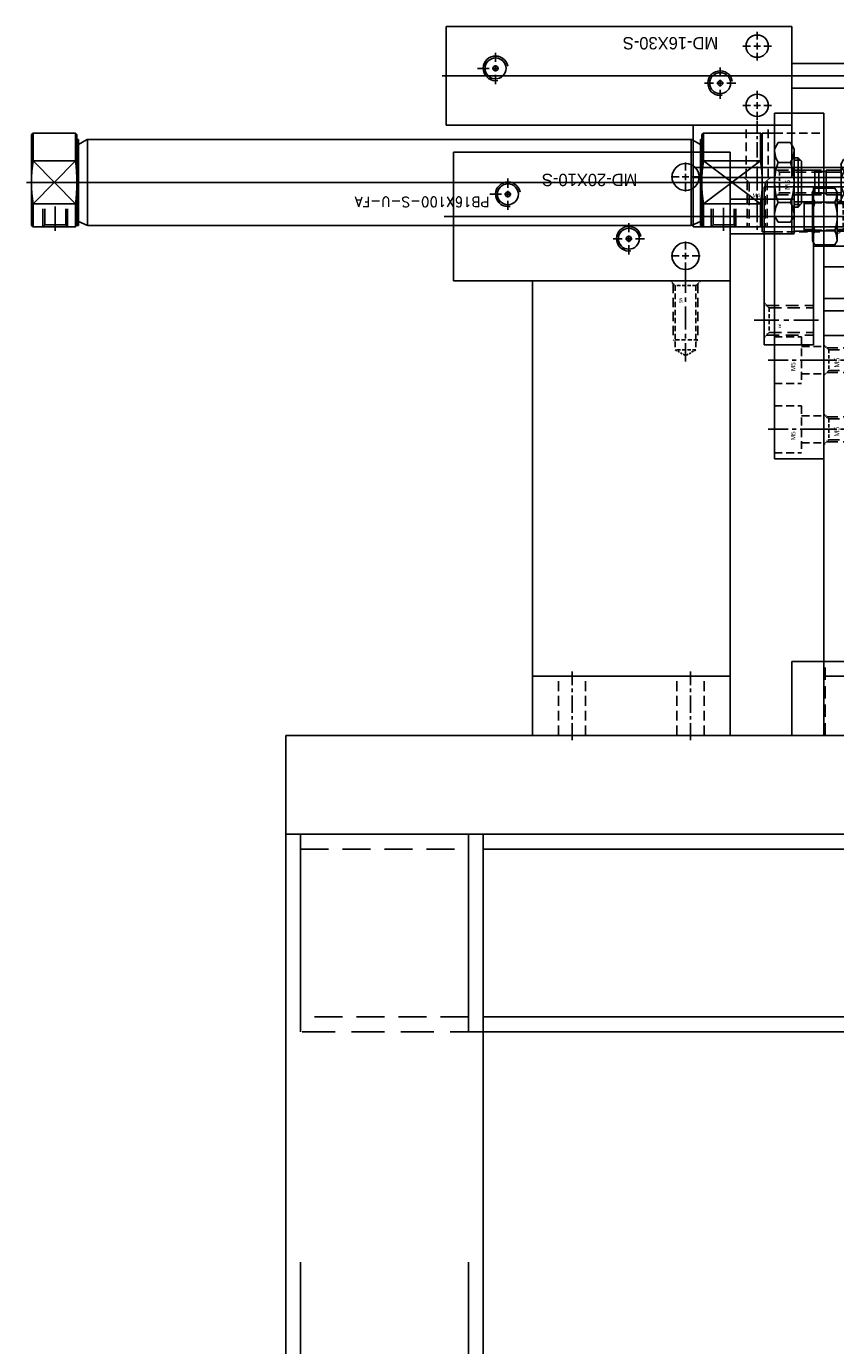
# Model space of a CAD drawing. Header units: millimetres. Extents: x -1657 to 8845, y -11980 to 3013.
# Tile 71 of 256: x 1304 to 1467, y -1165 to -898. Entities that reach past the tile are written whole.
import ezdxf

# ---------------------------------------------------------------- set-up
doc = ezdxf.new("R2010")
doc.units = ezdxf.units.MM
doc.linetypes.add('CENTER', pattern=[2, 1.25, -0.25, 0.25, -0.25])
doc.linetypes.add('DASHED', pattern=[0.75, 0.5, -0.25])
for name, color, linetype in [('图层140', 37, 'Continuous'), ('图层144', 182, 'Continuous'), ('图层147', 21, 'Continuous'), ('图层167', 7, 'Continuous'), ('图层5', 111, 'Continuous'), ('图层7', 71, 'Continuous'), ('图层8', 201, 'Continuous'), ('图层95', 184, 'Continuous'), ('图层96', 21, 'Continuous'), ('图层97', 192, 'Continuous'), ('定位气缸', 252, 'Continuous'), ('方管2', 2, 'Continuous'), ('装SHELL气缸', 252, 'Continuous'), ('错位', 252, 'Continuous')]:
    doc.layers.add(name, color=color, linetype=linetype)
doc.styles.add('标注', font='romant.shx')

# ---------------------------------------------------------------- blocks, each defined once
blk = doc.blocks.new('D94E')
at = {"layer": '错位'}
for p, q in [((0, 0), (0, -115.82)), ((-2, -1), (-2.5, -1.5)), ((-2.5, -1.5), (2.5, -1.5)), ((-2.5, -8), (-2.5, -1.5)), ((-2.12, -8), (-2.12, -1.13)), ((2, -1), (-2, -1)), ((2.5, -1.5), (2, -1)), ((2.13, -1.13), (2.13, -8)), ((2.5, -1.5), (2.5, -8)), ((-3.95, -8), (-4.62, -8.39)), ((3.95, -8), (-3.95, -8)), ((3.95, -8), (4.62, -8.39)), ((-4.62, -11.61), (-4.62, -8.39)), ((-2.31, -11.61), (-2.31, -8.39)), ((2.31, -11.61), (2.31, -8.39)), ((4.62, -11.61), (4.62, -8.39)), ((-3.95, -12), (-4.62, -11.61)), ((3.95, -12), (-3.95, -12)), ((2.5, -12), (-2.5, -12)), ((-2.5, -12), (-2.5, -12)), ((-2.45, -12), (-2.45, -13.5)), ((-2.12, -12), (-2.12, -12)), ((2.13, -12), (2.13, -12)), ((2.45, -12), (2.45, -13.5)), ((2.5, -12), (2.5, -12)), ((3.95, -12), (4.62, -11.61)), ((2.5, -13.5), (-2.5, -13.5)), ((-2.5, -13.5), (-2.5, -45)), ((-2.5, -14), (2.5, -14)), ((2.5, -13.5), (2.5, -45)), ((-10, -45), (-10, -115)), ((-10, -45), (10, -45)), ((10, -45), (10, -115)), ((-6, -50.67), (-6, -49.08)), ((6, -50.67), (6, -49.08)), ((-7.33, -52), (-8.92, -52)), ((-6.67, -52), (-5.33, -52)), ((-6, -51.33), (-6, -52.67)), ((-6, -53.33), (-6, -54.92)), ((-4.67, -52), (-3.08, -52)), ((4.67, -52), (3.08, -52)), ((5.33, -52), (6.67, -52)), ((6, -51.33), (6, -52.67)), ((6, -53.33), (6, -54.92)), ((7.33, -52), (8.92, -52)), ((1.5, -58.17), (1.5, -56.33)), ((0.17, -59.5), (-1.67, -59.5)), ((0.83, -59.5), (2.17, -59.5)), ((1.5, -58.83), (1.5, -60.17)), ((1.5, -60.83), (1.5, -62.67)), ((2.83, -59.5), (4.67, -59.5)), ((-2.83, -105), (-4.67, -105)), ((-2.17, -105), (-0.83, -105)), ((-1.5, -104.33), (-1.5, -105.67)), ((-1.5, -106.33), (-1.5, -108.17)), ((-1.5, -108.67), (-1.5, -106.83)), ((-0.17, -105), (1.67, -105)), ((-10, -115), (10, -115))]:
    blk.add_line(p, q, dxfattribs=at)
for centre, radius in [((-6, -52), 2.25), ((6, -52), 2.25), ((1.5, -59.5), 2.12), ((1.5, -59.5), 0.5), ((-1.5, -105), 2.12), ((-1.5, -105), 0.5)]:
    blk.add_circle(centre, radius, dxfattribs=at)
for centre, radius, start, end in [((-4.01, -11.95), 3.95, 64.4417, 89.07), ((0, -15.1), 7.1, 71.0158, 108.9842), ((4.01, -11.95), 3.95, 90.93, 115.5583), ((-4.01, -8.05), 3.95, 270.93, 295.5583), ((0, -4.9), 7.1, 251.0158, 288.9842), ((4.01, -8.05), 3.95, 244.4417, 269.07), ((1.5, -59.5), 2.5, 100, 10), ((-1.5, -105), 2.5, 100, 10)]:
    blk.add_arc(centre, radius, start, end, dxfattribs=at)
blk.add_text('MD-16X30-S', height=2.5, rotation=270, dxfattribs=at).set_placement((-7.84, -59.9))
blk = doc.blocks.new('D9F7')
at = {"layer": '图层5', "color": 4, "linetype": 'DASHED', "ltscale": 0.471405}
for p, q in [((-3.65, -0.35), (-4.65, 0.65)), ((-0.35, -0.35), (0.65, 0.65))]:
    blk.add_line(p, q, dxfattribs=at)
at = {"layer": '图层5', "color": 1, "linetype": 'CENTER', "ltscale": 3.2}
blk.add_line((-2, 2.03), (-2, -10.9), dxfattribs=at)
at = {"layer": '图层5', "color": 4, "linetype": 'DASHED', "ltscale": 3.783333}
for p, q in [((0, 0), (0, -9.35)), ((-4, 0), (-4, -9.35))]:
    blk.add_line(p, q, dxfattribs=at)
at = {"layer": '图层5', "color": 4, "linetype": 'DASHED', "ltscale": 3.666667}
for p, q in [((-3.65, -0.35), (-3.65, -9.35)), ((-0.35, -0.35), (-0.35, -9.35))]:
    blk.add_line(p, q, dxfattribs=at)
at = {"layer": '图层5', "color": 4, "linetype": 'DASHED', "ltscale": 1.1}
blk.add_line((-0.35, -0.35), (-3.65, -0.35), dxfattribs=at)
at = {"layer": '图层5'}
blk.add_text('M4', height=0.814, dxfattribs=at).set_placement((-2.96, -3.37))
blk = doc.blocks.new('1A273')
at = {"layer": '图层95', "color": 4, "linetype": 'DASHED', "ltscale": 0.471405}
for p, q in [((0, 0), (-1, 1)), ((0, -5), (-1, -6))]:
    blk.add_line(p, q, dxfattribs=at)
at = {"layer": '图层95', "color": 4, "linetype": 'DASHED', "ltscale": 5.166667}
for p, q in [((-0.5, 0.5), (9, 0.5)), ((-0.5, -5.5), (9, -5.5))]:
    blk.add_line(p, q, dxfattribs=at)
at = {"layer": '图层95', "color": 4, "linetype": 'DASHED', "ltscale": 1.666667}
blk.add_line((0, 0), (0, -5), dxfattribs=at)
at = {"layer": '图层95', "color": 4, "linetype": 'DASHED', "ltscale": 5}
for p, q in [((0, 0), (9, 0)), ((0, -5), (9, -5))]:
    blk.add_line(p, q, dxfattribs=at)
at = {"layer": '图层95', "color": 1, "linetype": 'CENTER', "ltscale": 4}
blk.add_line((-3, -2.5), (10.57, -2.5), dxfattribs=at)
at = {"layer": '图层95'}
blk.add_text('M6', height=0.461, rotation=90, dxfattribs=at).set_placement((2.44, -4.12))
blk = doc.blocks.new('1B030')
at = {"layer": '图层96', "color": 4, "linetype": 'DASHED', "ltscale": 0.471405}
for p, q in [((0, 0), (-1, 1)), ((0, -5), (-1, -6))]:
    blk.add_line(p, q, dxfattribs=at)
at = {"layer": '图层96', "color": 4, "linetype": 'DASHED', "ltscale": 5.166667}
for p, q in [((-0.5, 0.5), (17.5, 0.5)), ((-0.5, -5.5), (17.5, -5.5))]:
    blk.add_line(p, q, dxfattribs=at)
at = {"layer": '图层96', "color": 4, "linetype": 'DASHED', "ltscale": 1.666667}
blk.add_line((0, 0), (0, -5), dxfattribs=at)
at = {"layer": '图层96', "color": 4, "linetype": 'DASHED', "ltscale": 5}
for p, q in [((0, 0), (17.5, 0)), ((0, -5), (17.5, -5))]:
    blk.add_line(p, q, dxfattribs=at)
at = {"layer": '图层96', "color": 1, "linetype": 'CENTER', "ltscale": 4}
blk.add_line((-3, -2.5), (19.07, -2.5), dxfattribs=at)
at = {"layer": '图层96'}
blk.add_text('M6', height=0.461, rotation=90, dxfattribs=at).set_placement((2.44, -4.12))
blk = doc.blocks.new('1AEC3')
at = {"layer": '定位气缸'}
for p, q in [((0, 26), (56, 26)), ((0, 0), (0, 26)), ((56, 0), (56, 26)), ((9, 22.33), (9, 23.92)), ((9, 20.33), (9, 21.67)), ((-21.7, 17.94), (-21.22, 18.77)), ((-17.18, 18.77), (-21.22, 18.77)), ((-16.7, 17.94), (-17.18, 18.77)), ((7.67, 21), (6.08, 21)), ((8.33, 21), (9.67, 21)), ((9, 19.67), (9, 18.08)), ((10.33, 21), (11.92, 21)), ((20.5, 18.83), (20.5, 20.67)), ((-21.7, 17.94), (-21.7, 8.06)), ((-16.7, 17.94), (-16.7, 8.06)), ((-13, 16.5), (0, 16.5)), ((-13, 16.45), (-13, 9.5)), ((-12.5, 9.5), (-12.5, 16.5)), ((19.17, 17.5), (17.33, 17.5)), ((19.83, 17.5), (21.17, 17.5)), ((20.5, 16.83), (20.5, 18.17)), ((20.5, 16.17), (20.5, 14.33)), ((21.83, 17.5), (23.67, 17.5)), ((-26.5, 16), (-27, 15.5)), ((-27, 15.5), (-27, 10.5)), ((-26.88, 15.62), (-21.7, 15.62)), ((-26.5, 10), (-26.5, 16)), ((-26.5, 16), (-21.7, 16)), ((-17.18, 15.89), (-21.22, 15.89)), ((-16.7, 16), (-15, 16)), ((-16.7, 15.62), (-15, 15.62)), ((-15, 16), (-15, 10)), ((-15, 15.95), (-13, 15.95)), ((-27.93, 13), (57.93, 13)), ((45, 9.83), (45, 11.67)), ((-27, 10.5), (-26.5, 10)), ((-21.7, 10.38), (-26.88, 10.38)), ((-21.7, 10), (-26.5, 10)), ((-21.7, 8.06), (-21.22, 7.23)), ((-17.18, 10.11), (-21.22, 10.11)), ((-16.7, 8.06), (-17.18, 7.23)), ((-15, 10.38), (-16.7, 10.38)), ((-15, 10), (-16.7, 10)), ((-15, 10.05), (-13, 10.05)), ((-13, 9.5), (0, 9.5)), ((44.33, 8.5), (45.67, 8.5)), ((45, 7.83), (45, 9.17)), ((46.33, 8.5), (48.17, 8.5)), ((48.67, 8.5), (46.83, 8.5)), ((-17.18, 7.23), (-21.22, 7.23)), ((9, 6.33), (9, 7.92)), ((9, 4.33), (9, 5.67)), ((45, 7.17), (45, 5.33)), ((7.67, 5), (6.08, 5)), ((8.33, 5), (9.67, 5)), ((9, 3.67), (9, 2.08)), ((10.33, 5), (11.92, 5)), ((0, 0), (56, 0))]:
    blk.add_line(p, q, dxfattribs=at)
for centre, radius in [((9, 21), 2.75), ((20.5, 17.5), 2.12), ((20.5, 17.5), 0.5), ((45, 8.5), 2.12), ((45, 8.5), 0.5), ((9, 5), 2.75)]:
    blk.add_circle(centre, radius, dxfattribs=at)
for centre, radius, start, end in [((20.5, 17.5), 2.5, 190, 100), ((-16.76, 18.02), 4.94, 180.93, 205.5583), ((-21.64, 18.02), 4.94, 334.4417, 359.07), ((-12.83, 13), 8.87, 161.0158, 198.9842), ((-25.58, 13), 8.87, 341.0158, 18.9842), ((45, 8.5), 2.5, 190, 100), ((-16.76, 7.98), 4.94, 154.4417, 179.07), ((-21.64, 7.98), 4.94, 0.93, 25.5583)]:
    blk.add_arc(centre, radius, start, end, dxfattribs=at)
blk.add_text('MD-20X10-S', height=2.5, dxfattribs=at).set_placement((18.78, 4.35))
blk = doc.blocks.new('5F')
at = {"color": 4, "linetype": 'DASHED', "ltscale": 0.471405}
for p, q in [((1, 2.1), (0, 3.1)), ((1, -2.1), (0, -3.1))]:
    blk.add_line(p, q, dxfattribs=at)
at = {"color": 1, "linetype": 'CENTER', "ltscale": 3.699214}
blk.add_line((-2.16, 0), (16.34, 0), dxfattribs=at)
at = {"color": 4, "linetype": 'DASHED', "ltscale": 3.8}
for p, q in [((0.6, 2.5), (12, 2.5)), ((0.6, -2.5), (12, -2.5))]:
    blk.add_line(p, q, dxfattribs=at)
at = {"color": 4, "linetype": 'DASHED', "ltscale": 1.4}
for p, q in [((1, 2.1), (1, -2.1)), ((14, 2.1), (14, -2.1))]:
    blk.add_line(p, q, dxfattribs=at)
at = {"color": 4, "linetype": 'DASHED', "ltscale": 2.166667}
for p, q in [((1, 2.1), (14, 2.1)), ((1, -2.1), (14, -2.1))]:
    blk.add_line(p, q, dxfattribs=at)
at = {"color": 4, "linetype": 'DASHED', "ltscale": 0.188562}
for p, q in [((12, 2.5), (12.4, 2.1)), ((12, -2.5), (12.4, -2.1))]:
    blk.add_line(p, q, dxfattribs=at)
at = {"color": 4, "linetype": 'DASHED', "ltscale": 1.666667}
blk.add_line((12, 2.5), (12, -2.5), dxfattribs=at)
at = {"color": 4, "linetype": 'DASHED', "ltscale": 0.80829}
for p in [(14, 2.1), (14, -2.1)]:
    blk.add_line(p, (15.21, 0), dxfattribs=at)
blk.add_text('M5', height=0.606).set_placement((3.42, -1.28))
blk = doc.blocks.new('2237D')
at = {"layer": '装SHELL气缸'}
for p, q in [((-150.5, 1.3), (-148, 1.3)), ((-150.5, -18.7), (-150.5, 1.3)), ((-148, -18.7), (-148, 1.3)), ((-147.7, 0.3), (-148, 0)), ((-148, -8.7), (-148, 0)), ((-147.7, 0.3), (-136.1, 0.3)), ((-147.7, -4.34), (-147.7, 0.3)), ((-142.7, -3.34), (-142.7, 0.3)), ((-142.7, 0.3), (-142.33, -0.08)), ((-140.2, -3.53), (-140.2, 1.08)), ((-137.7, 0.3), (-138.08, -0.08)), ((-137.7, 0.3), (-137.7, -3.34)), ((-135.8, 0), (-136.1, 0.3)), ((-136.1, 0.3), (-136.1, -4.34)), ((-135.5, 0), (-135.8, 0)), ((-135.8, -18.4), (-135.8, 0)), ((-135.5, -8.7), (-135.5, 0)), ((-11.4, 0), (-133.62, 0)), ((-9.5, 0), (-9.2, 0)), ((-9.5, -8.7), (-9.5, 0)), ((-8.9, 0.3), (-9.2, 0)), ((-9.2, 0), (-9.2, -8.7)), ((-0.3, 0.3), (-8.9, 0.3)), ((-8.9, 0.3), (-8.9, -4.34)), ((-7.3, -3.34), (-7.3, 0.3)), ((-7.3, 0.3), (-6.93, -0.08)), ((-4.8, -3.85), (-4.8, 1.08)), ((-2.3, 0.3), (-2.68, -0.08)), ((-2.3, 0.3), (-2.3, -3.34)), ((0, 0), (-0.3, 0.3)), ((-0.3, -4.34), (-0.3, 0.3)), ((0, -18.4), (0, 0)), ((-154.5, -1.95), (-153.73, -0.62)), ((-154.5, -1.95), (-154.5, -8.7)), ((-153.73, -0.62), (-151.27, -0.62)), ((-150.5, -1.95), (-151.27, -0.62)), ((-150.5, -1.95), (-150.5, -8.7)), ((-142.33, -3.34), (-142.33, -0.08)), ((-142.33, -0.08), (-138.08, -0.08)), ((-138.08, -0.08), (-138.08, -3.34)), ((-135.5, -0.8), (-133.8, -0.04)), ((-133.64, -17.4), (-133.64, 0)), ((-11.36, -17.4), (-11.36, 0)), ((-9.5, -0.8), (-11.2, -0.04)), ((-6.93, -3.34), (-6.93, -0.08)), ((-6.93, -0.08), (-2.68, -0.08)), ((-2.68, -0.08), (-2.68, -3.34)), ((-171.98, -4.95), (-171.47, -4.08)), ((-171.98, -12.45), (-171.98, -4.95)), ((-168.48, -4.08), (-171.47, -4.08)), ((-167.98, -4.95), (-168.48, -4.08)), ((-167.98, -4.95), (-167.47, -4.08)), ((-167.98, -12.45), (-167.98, -4.95)), ((-164.48, -4.08), (-167.47, -4.08)), ((-163.98, -4.95), (-164.48, -4.08)), ((-163.98, -12.45), (-163.98, -4.95)), ((-155.3, -3.7), (-156, -4.4)), ((-156, -8.7), (-156, -4.4)), ((-154.5, -4.2), (-155.8, -4.2)), ((-154.5, -3.7), (-155.3, -3.7)), ((-155.3, -3.7), (-155.3, -13.7)), ((-153.73, -4.66), (-151.27, -4.66)), ((-136.1, -4.34), (-147.7, -13.06)), ((-147.7, -4.34), (-136.1, -13.06)), ((-147.7, -4.34), (-136.1, -4.34)), ((-8.9, -4.34), (-0.3, -4.34)), ((-8.9, -4.34), (-0.3, -13.06)), ((-0.3, -4.34), (-8.9, -13.06)), ((-176, -7.25), (-174.95, -6.2)), ((-176, -10.15), (-176, -7.25)), ((-175.35, -6.6), (-171.98, -6.6)), ((-174.95, -11.2), (-174.95, -6.2)), ((-174.95, -6.2), (-171.98, -6.2)), ((-168.64, -6.39), (-171.31, -6.39)), ((-164.64, -6.39), (-167.31, -6.39)), ((-163.98, -6.2), (-161, -6.2)), ((-163.98, -6.6), (-161, -6.6)), ((-161, -11.2), (-161, -6.2)), ((-161, -6.51), (-159.5, -6.51)), ((-159.5, -6.51), (-158.66, -6.2)), ((-159.5, -10.89), (-159.5, -6.51)), ((-158.66, -6.2), (-156, -6.2)), ((-158.66, -11.2), (-158.66, -6.2)), ((-177.05, -8.7), (1.05, -8.7)), ((-176, -10.15), (-174.95, -11.2)), ((-156, -13), (-156, -8.7)), ((-154.5, -15.45), (-154.5, -8.7)), ((-150.5, -15.45), (-150.5, -8.7)), ((-148, -18.4), (-148, -8.7)), ((-135.5, -8.7), (-135.5, -17.4)), ((-9.5, -8.7), (-9.5, -17.4)), ((-9.2, -18.4), (-9.2, -8.7)), ((-175.35, -10.8), (-171.98, -10.8)), ((-174.95, -11.2), (-171.98, -11.2)), ((-171.98, -12.45), (-171.47, -13.32)), ((-168.48, -13.32), (-171.47, -13.32)), ((-168.64, -11.01), (-171.31, -11.01)), ((-167.98, -12.45), (-168.48, -13.32)), ((-167.98, -12.45), (-167.47, -13.32)), ((-164.48, -13.32), (-167.47, -13.32)), ((-164.64, -11.01), (-167.31, -11.01)), ((-163.98, -12.45), (-164.48, -13.32)), ((-163.98, -10.8), (-161, -10.8)), ((-163.98, -11.2), (-161, -11.2)), ((-161, -10.89), (-159.5, -10.89)), ((-159.5, -10.89), (-158.66, -11.2)), ((-158.66, -11.2), (-156, -11.2)), ((-156, -13), (-155.3, -13.7)), ((-154.5, -13.2), (-155.8, -13.2)), ((-153.73, -12.74), (-151.27, -12.74)), ((-147.7, -13.06), (-136.1, -13.06)), ((-147.7, -18.7), (-147.7, -13.06)), ((-136.1, -13.06), (-136.1, -18.7)), ((-8.9, -13.06), (-0.3, -13.06)), ((-8.9, -13.06), (-8.9, -18.7)), ((-0.3, -18.7), (-0.3, -13.06)), ((-154.5, -13.7), (-155.3, -13.7)), ((-154.5, -15.45), (-153.73, -16.78)), ((-150.5, -15.45), (-151.27, -16.78)), ((-153.73, -16.78), (-151.27, -16.78)), ((-150.5, -18.7), (-148, -18.7)), ((-147.7, -18.7), (-148, -18.4)), ((-147.7, -18.7), (-136.1, -18.7)), ((-136.1, -18.7), (-135.8, -18.4)), ((-135.5, -17.4), (-135.8, -17.4)), ((-135.5, -16.4), (-133.85, -17.33)), ((-11.4, -17.4), (-133.6, -17.4)), ((-9.5, -16.4), (-11.15, -17.33)), ((-9.5, -17.4), (-9.2, -17.4)), ((-8.9, -18.7), (-9.2, -18.4)), ((-0.3, -18.7), (-8.9, -18.7)), ((-0.3, -18.7), (0, -18.4))]:
    blk.add_line(p, q, dxfattribs=at)
for centre, radius, start, end in [((-133.6, -0.5), 0.5, 90, 114.0232), ((-11.4, -0.5), 0.5, 65.9768, 90), ((-11.4, -0.5), 0.5, 65.9768, 90), ((-149.37, -1.96), 5.13, 179.9421, 211.7797), ((-155.63, -1.96), 5.13, 328.2203, 0.0579), ((-169.55, -4.7), 2.44, 185.829, 223.8376), ((-170.4, -4.7), 2.44, 316.1624, 354.171), ((-165.55, -4.7), 2.44, 185.829, 223.8376), ((-166.4, -4.7), 2.44, 316.1624, 354.171), ((-143.5, -8.7), 11, 158.4382, 201.5618), ((-161.5, -8.7), 11, 338.4382, 21.5618), ((-116.16, -8.7), 31.84, 172.1311, 187.8689), ((-167.62, -8.7), 31.82, 352.1257, 7.8743), ((22.64, -8.7), 31.84, 172.1311, 187.8689), ((-31.84, -8.7), 31.84, 352.1311, 7.8689), ((-167.64, -8.7), 4.33, 147.7958, 180), ((-172.31, -8.7), 4.33, 0, 32.2042), ((-163.64, -8.7), 4.33, 147.7958, 180), ((-168.31, -8.7), 4.33, 0, 32.2042), ((-167.64, -8.7), 4.33, 180, 212.2042), ((-172.31, -8.7), 4.33, 327.7958, 0), ((-163.64, -8.7), 4.33, 180, 212.2042), ((-168.31, -8.7), 4.33, 327.7958, 0), ((-169.55, -12.7), 2.44, 136.1624, 174.171), ((-170.4, -12.7), 2.44, 5.829, 43.8376), ((-165.55, -12.7), 2.44, 136.1624, 174.171), ((-166.4, -12.7), 2.44, 5.829, 43.8376), ((-149.37, -15.44), 5.13, 148.2203, 180.0579), ((-155.63, -15.44), 5.13, 359.9421, 31.7797), ((-133.6, -16.9), 0.5, 240.4363, 270), ((-11.4, -16.9), 0.5, 270, 299.5637)]:
    blk.add_arc(centre, radius, start, end, dxfattribs=at)
at = {"layer": '装SHELL气缸', "insert": (-92.78, -3.75), "char_height": 2, "width": 39.1333, "attachment_point": 1, "style": '标注'}
blk.add_mtext('{\\C5;PB16X100-S-U-FA}', dxfattribs=at)
blk = doc.blocks.new('226EE')
at = {"layer": '图层147', "color": 4, "linetype": 'DASHED', "ltscale": 3.166667}
for p, q in [((0, 0), (5.5, 0)), ((5.5, 0), (5.5, -9.5)), ((5.5, -2), (10, -2)), ((5.5, -7.5), (10, -7.5)), ((0, -9.5), (5.5, -9.5))]:
    blk.add_line(p, q, dxfattribs=at)
at = {"layer": '图层147', "color": 1, "linetype": 'CENTER', "ltscale": 3.238837}
blk.add_line((-1.26, -4.75), (11.61, -4.75), dxfattribs=at)
at = {"layer": '图层147', "ltscale": 3}
blk.add_text('M5', height=0.93, rotation=90, dxfattribs=at).set_placement((4.25, -6.96))
blk = doc.blocks.new('22753')
at = {"layer": '图层147', "color": 4, "linetype": 'DASHED', "ltscale": 0.471405}
for p, q in [((0, 0), (-1, 1)), ((0, -4.2), (-1, -5.2))]:
    blk.add_line(p, q, dxfattribs=at)
at = {"layer": '图层147', "color": 4, "linetype": 'DASHED', "ltscale": 4.466667}
for p, q in [((-0.4, 0.4), (9, 0.4)), ((-0.4, -4.6), (9, -4.6))]:
    blk.add_line(p, q, dxfattribs=at)
at = {"layer": '图层147', "color": 4, "linetype": 'DASHED', "ltscale": 1.4}
blk.add_line((0, 0), (0, -4.2), dxfattribs=at)
at = {"layer": '图层147', "color": 4, "linetype": 'DASHED', "ltscale": 4.333333}
for p, q in [((0, 0), (9, 0)), ((0, -4.2), (9, -4.2))]:
    blk.add_line(p, q, dxfattribs=at)
at = {"layer": '图层147', "color": 1, "linetype": 'CENTER', "ltscale": 3.6}
blk.add_line((-3, -2.1), (10.58, -2.1), dxfattribs=at)
at = {"layer": '图层147'}
blk.add_text('M5', height=1.031, rotation=90, dxfattribs=at).set_placement((2.16, -3.59))
blk = doc.blocks.new('22786')
at = {"layer": '图层144', "color": 4, "linetype": 'DASHED', "ltscale": 0.471405}
for p, q in [((0.4, -0.4), (-0.6, 0.6)), ((0.4, -4.6), (-0.6, -5.6))]:
    blk.add_line(p, q, dxfattribs=at)
at = {"layer": '图层144', "color": 4, "linetype": 'DASHED', "ltscale": 4.466667}
for p, q in [((0, 0), (19.4, 0)), ((0, -5), (19.4, -5))]:
    blk.add_line(p, q, dxfattribs=at)
at = {"layer": '图层144', "color": 1, "linetype": 'CENTER', "ltscale": 3.6}
blk.add_line((-2.6, -2.5), (20.98, -2.5), dxfattribs=at)
at = {"layer": '图层144', "color": 4, "linetype": 'DASHED', "ltscale": 4.333333}
for p, q in [((0.4, -0.4), (19.4, -0.4)), ((0.4, -4.6), (19.4, -4.6))]:
    blk.add_line(p, q, dxfattribs=at)
at = {"layer": '图层144', "color": 4, "linetype": 'DASHED', "ltscale": 1.4}
blk.add_line((0.4, -0.4), (0.4, -4.6), dxfattribs=at)
at = {"layer": '图层144'}
blk.add_text('M5', height=1.031, rotation=90, dxfattribs=at).set_placement((2.56, -3.99))
blk = doc.blocks.new('2A51D')
at = {"layer": '方管2', "ltscale": 2.125}
for p, q in [((0, 0), (0, 600)), ((0, 600), (40, 600)), ((40, 0), (40, 600))]:
    blk.add_line(p, q, dxfattribs=at)
at = {"layer": '方管2', "color": 4, "linetype": 'DASHED', "ltscale": 186.666667}
for p, q in [((3, 0), (3, 600)), ((37, 0), (37, 600))]:
    blk.add_line(p, q, dxfattribs=at)
blk = doc.blocks.new('2A548')
at = {"layer": '方管2', "color": 4, "linetype": 'DASHED', "ltscale": 13.333333}
for p, q in [((0, 0), (0, 40)), ((0, 40), (40, 40)), ((40, 40), (40, 0)), ((40, 0), (0, 0))]:
    blk.add_line(p, q, dxfattribs=at)
at = {"layer": '方管2', "color": 4, "linetype": 'DASHED', "ltscale": 11.333333}
for p, q in [((3, 3), (3, 37)), ((3, 37), (37, 37)), ((37, 37), (37, 3)), ((37, 3), (3, 3))]:
    blk.add_line(p, q, dxfattribs=at)
blk = doc.blocks.new('2A561')
at = {"layer": '方管2', "ltscale": 2.125}
for p, q in [((0, -37), (0, 3)), ((0, 3), (470, 3)), ((470, -37), (470, 3)), ((0, -37), (470, -37))]:
    blk.add_line(p, q, dxfattribs=at)
at = {"layer": '方管2', "color": 4, "linetype": 'DASHED', "ltscale": 156.666667}
for p, q in [((0, 0), (470, 0)), ((0, -34), (470, -34))]:
    blk.add_line(p, q, dxfattribs=at)

msp = doc.modelspace()

# ---------------------------------------------------------------- linework, layer by layer
at = {"layer": '图层140', "ltscale": 1.375}
for p, q in [((1465.0605, -960.6622), (1465.0605, -946.7622)), ((1465.0605, -946.7622), (1595.0605, -946.7622)), ((1465.0605, -960.6622), (1595.0605, -960.6622))]:
    msp.add_line(p, q, dxfattribs=at)
at = {"layer": '图层140', "color": 4, "linetype": 'DASHED', "ltscale": 15}
msp.add_line((1465.0605, -953.1622), (1595.0605, -953.1622), dxfattribs=at)
at = {"layer": '图层144', "ltscale": 1.375}
for p, q in [((1465.0605, -1041.6622), (1465.0605, -955.6622)), ((1465.0605, -955.6622), (1485.0605, -955.6622)), ((1465.0605, -1029.6622), (1485.0605, -1029.6622)), ((1465.0605, -1041.6622), (1485.0605, -1041.6622))]:
    msp.add_line(p, q, dxfattribs=at)
at = {"layer": '图层144', "color": 4, "linetype": 'DASHED', "ltscale": 6.666667}
msp.add_line((1465.0605, -960.6622), (1485.0605, -960.6622), dxfattribs=at)
at = {"layer": '图层147', "ltscale": 3}
for p, q in [((1455.0605, -985.6622), (1455.0605, -915.6622)), ((1455.0605, -915.6622), (1465.0605, -915.6622)), ((1465.0605, -985.6622), (1465.0605, -915.6622)), ((1455.0605, -985.6622), (1465.0605, -985.6622))]:
    msp.add_line(p, q, dxfattribs=at)
at = {"layer": '图层147', "color": 4, "linetype": 'DASHED', "ltscale": 3.333333}
for p, q in [((1455.0605, -919.6622), (1465.0605, -919.6622)), ((1455.0605, -939.6622), (1465.0605, -939.6622))]:
    msp.add_line(p, q, dxfattribs=at)
at = {"layer": '图层167', "ltscale": 0.425}
for p, q in [((1356.0605, -1061.6622), (1356.0605, -1041.6622)), ((1356.0605, -1041.6622), (1906.0605, -1041.6622)), ((1356.0605, -1061.6622), (1906.0605, -1061.6622))]:
    msp.add_line(p, q, dxfattribs=at)
at = {"layer": '图层5'}
for p, q in [((1438.5605, -938.6622), (1438.5605, -926.6622)), ((1438.5605, -926.6622), (1528.5605, -926.6622)), ((1438.5605, -928.6622), (1573.5605, -928.6622)), ((1438.5605, -938.6622), (1478.5605, -938.6622))]:
    msp.add_line(p, q, dxfattribs=at)
at = {"layer": '图层7', "ltscale": 1.125}
for p, q in [((1438.5605, -928.6622), (1438.5605, -918.0622)), ((1438.5605, -918.0622), (1458.5605, -918.0622)), ((1458.5605, -928.6622), (1458.5605, -918.0622)), ((1438.5605, -928.6622), (1458.5605, -928.6622))]:
    msp.add_line(p, q, dxfattribs=at)
at = {"layer": '图层7', "color": 4, "linetype": 'DASHED', "ltscale": 3.533333}
for p, q in [((1449.3105, -928.6622), (1449.3105, -918.0622)), ((1453.8105, -928.6622), (1453.8105, -918.0622))]:
    msp.add_line(p, q, dxfattribs=at)
at = {"layer": '图层7', "color": 1, "linetype": 'CENTER', "ltscale": 2.4592}
msp.add_line((1451.5605, -929.5102), (1451.5605, -917.2142), dxfattribs=at)
at = {"layer": '图层8', "ltscale": 1.125}
for p, q in [((1458.5605, -1026.6622), (1478.5605, -1026.6622)), ((1458.5605, -1041.6622), (1458.5605, -1026.6622)), ((1458.5605, -1041.6622), (1498.5605, -1041.6622))]:
    msp.add_line(p, q, dxfattribs=at)
at = {"layer": '图层8', "color": 4, "linetype": 'DASHED', "ltscale": 5}
msp.add_line((1465.3105, -1041.6622), (1465.3105, -1026.6622), dxfattribs=at)
at = {"layer": '图层95', "ltscale": 1.375}
for p, q in [((1452.9605, -962.5622), (1452.9605, -930.5622)), ((1452.9605, -930.5622), (1472.9605, -930.5622)), ((1462.9605, -962.5622), (1462.9605, -930.5622)), ((1462.9605, -942.5622), (1472.9605, -942.5622)), ((1452.9605, -962.5622), (1462.9605, -962.5622))]:
    msp.add_line(p, q, dxfattribs=at)
at = {"layer": '图层95', "color": 4, "linetype": 'DASHED', "ltscale": 3.333333}
for p, q in [((1462.9605, -933.8122), (1472.9605, -933.8122)), ((1462.9605, -939.3122), (1472.9605, -939.3122))]:
    msp.add_line(p, q, dxfattribs=at)
at = {"layer": '图层95', "color": 1, "linetype": 'CENTER', "ltscale": 2.32}
msp.add_line((1462.1605, -936.5622), (1473.7605, -936.5622), dxfattribs=at)
at = {"layer": '图层97', "ltscale": 3.75}
for p, q in [((1406.0605, -1041.6622), (1406.0605, -949.5622)), ((1406.0605, -949.5622), (1446.0605, -949.5622)), ((1446.0605, -1041.6622), (1446.0605, -949.5622)), ((1406.0605, -1029.6622), (1446.0605, -1029.6622)), ((1406.0605, -1041.6622), (1446.0605, -1041.6622))]:
    msp.add_line(p, q, dxfattribs=at)
at = {"layer": '图层97', "color": 4, "linetype": 'DASHED', "ltscale": 4}
for p, q in [((1411.3105, -1041.6622), (1411.3105, -1029.6622)), ((1416.8105, -1041.6622), (1416.8105, -1029.6622)), ((1435.3105, -1041.6622), (1435.3105, -1029.6622)), ((1440.8105, -1041.6622), (1440.8105, -1029.6622))]:
    msp.add_line(p, q, dxfattribs=at)
at = {"layer": '图层97', "color": 1, "linetype": 'CENTER', "ltscale": 2.784}
for p, q in [((1414.0605, -1042.6222), (1414.0605, -1028.7022)), ((1438.0605, -1042.6222), (1438.0605, -1028.7022))]:
    msp.add_line(p, q, dxfattribs=at)

# ---------------------------------------------------------------- block references
at = {"layer": '图层144', "ltscale": 3}
for p in [(1465.6605, -963.1622), (1465.6605, -977.1622)]:
    msp.add_blockref('22786', p, dxfattribs=at)
at = {"layer": '图层147', "ltscale": 3}
for name, p in [('22753', (1456.0605, -927.5622)), ('226EE', (1455.0605, -960.9122)), ('226EE', (1455.0605, -974.9122))]:
    msp.add_blockref(name, p, dxfattribs=at)
at = {"layer": '图层5', "ltscale": 1.125}
msp.add_blockref('D9F7', (1453.5605, -929.3122), dxfattribs=at)
at = {"layer": '图层95', "ltscale": 1.375}
msp.add_blockref('1A273', (1453.9605, -955.0622), dxfattribs=at)
at = {"layer": '图层96', "ltscale": 3.75}
msp.add_blockref('1B030', (1468.9605, -934.0622), dxfattribs=at)
at = {"layer": '图层97', "ltscale": 3.75, "rotation": 270}
msp.add_blockref('5F', (1437.0605, -949.5622), dxfattribs=at)
at = {"layer": '定位气缸', "ltscale": 1.375, "rotation": 180}
msp.add_blockref('1AEC3', (1446.0605, -923.5622), dxfattribs=at)
at = {"layer": '方管2', "ltscale": 2.125}
for name, p in [('2A51D', (1356.0605, -1661.6622)), ('2A548', (1356.0605, -1101.6622)), ('2A561', (1396.0605, -1064.6622))]:
    msp.add_blockref(name, p, dxfattribs=at)
at = {"layer": '装SHELL气缸', "ltscale": 1.375, "rotation": 180}
msp.add_blockref('2237D', (1304.5604, -938.3622), dxfattribs=at)
at = {"layer": '错位', "ltscale": 3, "rotation": 270}
msp.add_blockref('D94E', (1503.5605, -908.0622), dxfattribs=at)

doc.saveas('drawing.dxf')
